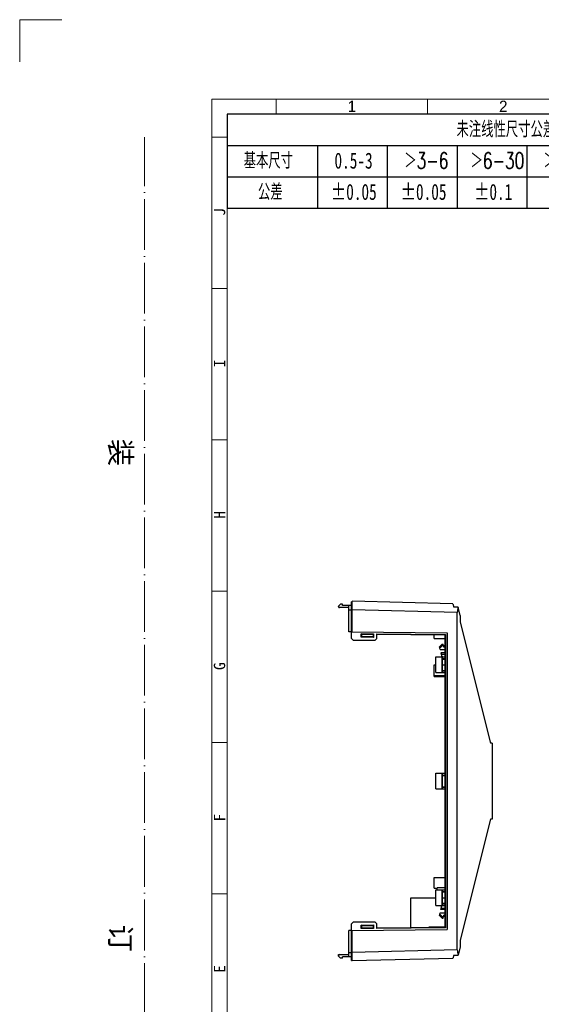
# Model space of a CAD drawing. Header units: millimetres. Extents: x 2672 to 3854, y 1493 to 2329.
# Tile 2 of 13: x 2672 to 2919, y 1863 to 2329. Entities that reach past the tile are written whole.
import ezdxf

# ---------------------------------------------------------------- set-up
doc = ezdxf.new("R2010")
doc.units = ezdxf.units.MM
for name, pattern in [('ACAD_ISO04W100', [30, 24, -3, 0, -3]), ('CENTERLINE', [30, 12, -1.5, 3, -1.5, 12]), ('SLD-实线', [0])]:
    doc.linetypes.add(name, pattern=pattern)
doc.layers.add('框', color=1, linetype='CENTERLINE', lineweight=5)
doc.layers.add('蓝色线', color=5, linetype='SLD-实线')
doc.styles.add('s', font='txt')
doc.styles.add('SLDTEXTSTYLE6', font='TXT', dxfattribs={"width": 0.7, "bigfont": 'bigfont'})
doc.styles.add('SLDTEXTSTYLE7', font='TXT', dxfattribs={"width": 0.7})
doc.styles.get("Standard").update_dxf_attribs({"font": 'arial.ttf'})

# ---------------------------------------------------------------- blocks, each defined once
blk = doc.blocks.new('SW_TABLEANNOTATION_0')
at = {"layer": '蓝色线', "color": 0}
for p, q in [((0, 0), (0, -12.39)), ((95.59, 0), (0, 0)), ((95.59, -12.39), (95.59, 0)), ((0, -4.13), (95.59, -4.13)), ((11.95, -4.13), (11.95, -12.39)), ((21.18, -4.13), (21.18, -12.39)), ((30.4, -4.13), (30.4, -12.39)), ((39.63, -4.13), (39.63, -12.39)), ((51.58, -4.13), (51.58, -12.39)), ((64.89, -4.13), (64.89, -12.39)), ((79.56, -4.13), (79.56, -12.39)), ((0, -8.26), (95.59, -8.26)), ((0, -12.39), (95.59, -12.39))]:
    blk.add_line(p, q, dxfattribs=at)
at = {"layer": '蓝色线', "color": 0, "attachment_point": 1}
for s, insert, char_height, style in [('未注线性尺寸公差要求（GB T1804-2000）', (30.32, -0.93), 2.1167, 'SLDTEXTSTYLE6'), ('基本尺寸', (2.2, -5.06), 2.117, 'SLDTEXTSTYLE6'), ('0.5-3', (14.2, -5.06), 2.117, 'SLDTEXTSTYLE7'), ('＞3-6', (23.43, -5.06), 2.117, 'SLDTEXTSTYLE6'), ('＞6-30', (32.18, -5.06), 2.117, 'SLDTEXTSTYLE6'), ('＞30-120', (41.82, -5.06), 2.117, 'SLDTEXTSTYLE6'), ('＞120-400', (53.98, -5.06), 2.117, 'SLDTEXTSTYLE6'), ('＞400-1000', (67.5, -5.06), 2.117, 'SLDTEXTSTYLE6'), ('＞1000-2000', (82.38, -5.06), 2.117, 'SLDTEXTSTYLE6'), ('公差', (4.09, -9.19), 2.117, 'SLDTEXTSTYLE6'), ('±0.05', (13.73, -9.19), 2.117, 'SLDTEXTSTYLE7'), ('±0.05', (22.95, -9.19), 2.117, 'SLDTEXTSTYLE7'), ('±0.1', (32.65, -9.19), 2.117, 'SLDTEXTSTYLE7'), ('±0.15', (42.77, -9.19), 2.117, 'SLDTEXTSTYLE7'), ('±0.2', (55.87, -9.19), 2.117, 'SLDTEXTSTYLE7'), ('±0.3', (69.86, -9.19), 2.117, 'SLDTEXTSTYLE7'), ('±0.5', (85.21, -9.19), 2.117, 'SLDTEXTSTYLE7')]:
    blk.add_mtext(s, dxfattribs=dict(at, insert=insert, char_height=char_height, style=style))

msp = doc.modelspace()

# ---------------------------------------------------------------- linework, layer by layer
at = {"color": 7, "linetype": 'Continuous'}
for p, q in [((2823.64, 2052.447), (2822.64, 2051.447)), ((2824.64, 2052.447), (2823.64, 2052.447)), ((2824.64, 2051.747), (2824.64, 2052.447)), ((2828.84, 2036.247), (2828.84, 2053.447)), ((2828.84, 2053.447), (2829.14, 2053.447)), ((2829.14, 2039.289), (2829.14, 2053.74)), ((2876.764, 2052.493), (2829.14, 2053.74)), ((2876.764, 2052.493), (2877.13, 2051.035)), ((2822.64, 2051.246), (2822.64, 2051.447)), ((2827.64, 2050.746), (2823.14, 2050.746)), ((2828.84, 2051.747), (2824.64, 2051.747)), ((2827.64, 2039.291), (2827.64, 2051.747)), ((2827.64, 2049.749), (2829.14, 2049.749)), ((2878.84, 2048.44), (2829.14, 2049.741)), ((2878.84, 1889.055), (2878.84, 2048.44)), ((2880.21, 2046.983), (2879.209, 2050.967)), ((2880.21, 2046.983), (2880.21, 2043.958)), ((2880.21, 2043.958), (2894.58, 1986.747)), ((2828.84, 2039.291), (2827.64, 2039.291)), ((2828.84, 2039.291), (2873.99, 2038.897)), ((2833.44, 2036.751), (2833.44, 2038.451)), ((2833.64, 2038.25), (2833.44, 2038.451)), ((2833.44, 2038.451), (2839.24, 2038.401)), ((2833.64, 2036.95), (2833.64, 2038.25)), ((2833.64, 2038.25), (2839.04, 2038.202)), ((2839.04, 2038.202), (2839.24, 2038.401)), ((2839.24, 2038.401), (2839.24, 2036.701)), ((2840.84, 2036.247), (2840.84, 2038.387)), ((2840.84, 2038.387), (2873.19, 2038.104)), ((2873.99, 2038.897), (2873.99, 1898.597)), ((2828.84, 2036.247), (2829.84, 2035.247)), ((2839.84, 2035.247), (2829.84, 2035.247)), ((2833.64, 2036.95), (2833.44, 2036.751)), ((2839.24, 2036.701), (2833.44, 2036.751)), ((2839.04, 2036.902), (2833.64, 2036.95)), ((2839.04, 2038.202), (2839.04, 2036.902)), ((2839.04, 2036.902), (2839.24, 2036.701)), ((2839.84, 2035.247), (2840.84, 2036.247)), ((2840.84, 2038.187), (2872.99, 2037.906)), ((2867.84, 2036.247), (2867.84, 2037.951)), ((2867.84, 2036.247), (2872.99, 2036.247)), ((2872.99, 2037.906), (2873.19, 2038.104)), ((2872.99, 2037.906), (2872.99, 1899.589)), ((2873.19, 2038.104), (2873.19, 1899.391)), ((2871.614, 2033.455), (2870.414, 2032.21)), ((2870.74, 2030.911), (2870.414, 2032.21)), ((2870.573, 2031.575), (2871.774, 2032.82)), ((2870.74, 2030.911), (2872.99, 2030.911)), ((2871.114, 2029.424), (2871.547, 2027.698)), ((2872.99, 2029.424), (2871.114, 2029.424)), ((2871.774, 2032.82), (2871.614, 2033.455)), ((2871.614, 2033.455), (2872.112, 2033.455)), ((2871.774, 2032.82), (2872.271, 2032.82)), ((2872.441, 2032.141), (2872.112, 2033.455)), ((2872.99, 2032.776), (2872.282, 2032.776)), ((2872.99, 2032.141), (2872.441, 2032.141)), ((2868.69, 2020.047), (2868.69, 2027.447)), ((2868.69, 2027.447), (2872.99, 2027.447)), ((2871.273, 2028.789), (2872.99, 2028.789)), ((2871.49, 2027.447), (2871.49, 2020.047)), ((2871.915, 2027.447), (2871.547, 2027.698)), ((2871.69, 2027.447), (2871.69, 2020.047)), ((2871.69, 2026.647), (2872.99, 2026.647)), ((2871.69, 2026.447), (2872.99, 2026.447)), ((2867.84, 2018.247), (2867.84, 2023.747)), ((2867.84, 2023.747), (2868.69, 2023.747)), ((2868.69, 2020.047), (2872.99, 2020.047)), ((2871.69, 2023.747), (2872.99, 2023.747)), ((2871.69, 2021.047), (2872.99, 2021.047)), ((2871.69, 2020.847), (2872.99, 2020.847)), ((2867.84, 2018.747), (2872.99, 2018.747)), ((2867.84, 2018.247), (2872.99, 2018.247)), ((2895.34, 1986.747), (2894.58, 1986.747)), ((2895.34, 1986.747), (2895.34, 1950.747)), ((2868.69, 1972.447), (2872.99, 1972.447)), ((2868.69, 1965.047), (2868.69, 1972.447)), ((2871.49, 1972.447), (2871.49, 1965.047)), ((2871.69, 1972.447), (2871.69, 1965.047)), ((2871.69, 1971.647), (2872.99, 1971.647)), ((2871.69, 1971.447), (2872.99, 1971.447)), ((2868.69, 1965.047), (2872.99, 1965.047)), ((2871.69, 1966.047), (2872.99, 1966.047)), ((2871.69, 1965.847), (2872.99, 1965.847)), ((2894.58, 1950.747), (2880.21, 1893.537)), ((2895.34, 1950.747), (2894.58, 1950.747)), ((2867.84, 1923.247), (2872.99, 1923.247)), ((2867.84, 1918.247), (2867.84, 1923.247)), ((2867.84, 1918.247), (2869.34, 1918.247)), ((2868.69, 1917.447), (2872.99, 1917.447)), ((2868.69, 1910.047), (2868.69, 1917.447)), ((2872.99, 1918.28), (2869.34, 1918.28)), ((2869.34, 1917.447), (2869.34, 1918.28)), ((2871.49, 1917.447), (2871.49, 1910.047)), ((2871.69, 1917.447), (2871.69, 1910.047)), ((2868.69, 1913.397), (2856.74, 1913.397)), ((2856.74, 1913.397), (2856.74, 1899.447)), ((2871.69, 1916.647), (2872.99, 1916.647)), ((2871.69, 1916.447), (2872.99, 1916.447)), ((2872.99, 1913.397), (2871.69, 1913.397)), ((2868.69, 1910.047), (2872.99, 1910.047)), ((2871.114, 1908.071), (2871.547, 1909.797)), ((2872.99, 1908.071), (2871.114, 1908.071)), ((2871.273, 1908.706), (2872.99, 1908.706)), ((2871.915, 1910.047), (2871.547, 1909.797)), ((2871.69, 1911.047), (2872.99, 1911.047)), ((2871.69, 1910.847), (2872.99, 1910.847)), ((2870.414, 1905.285), (2870.74, 1906.584)), ((2871.614, 1904.04), (2870.414, 1905.285)), ((2870.573, 1905.92), (2871.774, 1904.675)), ((2870.74, 1906.584), (2872.99, 1906.584)), ((2871.774, 1904.675), (2871.614, 1904.04)), ((2871.614, 1904.04), (2872.112, 1904.04)), ((2871.774, 1904.675), (2872.271, 1904.675)), ((2872.112, 1904.04), (2872.441, 1905.354)), ((2872.99, 1904.719), (2872.282, 1904.719)), ((2872.99, 1905.354), (2872.441, 1905.354)), ((2829.84, 1902.247), (2828.84, 1901.247)), ((2828.84, 1884.047), (2828.84, 1901.247)), ((2829.84, 1902.247), (2839.84, 1902.247)), ((2833.44, 1900.744), (2839.24, 1900.794)), ((2833.64, 1900.545), (2833.44, 1900.744)), ((2833.44, 1899.044), (2833.44, 1900.744)), ((2833.64, 1899.245), (2833.44, 1899.044)), ((2839.24, 1899.094), (2833.44, 1899.044)), ((2833.64, 1900.545), (2839.04, 1900.593)), ((2833.64, 1899.245), (2833.64, 1900.545)), ((2839.04, 1899.293), (2833.64, 1899.245)), ((2839.04, 1900.593), (2839.24, 1900.794)), ((2839.04, 1900.593), (2839.04, 1899.293)), ((2839.04, 1899.293), (2839.24, 1899.094)), ((2839.24, 1900.794), (2839.24, 1899.094)), ((2840.84, 1901.247), (2839.84, 1902.247)), ((2840.84, 1899.108), (2840.84, 1901.247)), ((2872.99, 1899.589), (2840.84, 1899.308)), ((2873.19, 1899.391), (2840.84, 1899.108)), ((2872.99, 1899.747), (2865.34, 1899.747)), ((2865.34, 1899.522), (2865.34, 1899.747)), ((2873.19, 1899.391), (2872.99, 1899.589)), ((2828.84, 1898.203), (2827.64, 1898.203)), ((2827.64, 1885.747), (2827.64, 1898.203)), ((2828.84, 1898.203), (2873.99, 1898.597)), ((2829.14, 1883.755), (2829.14, 1898.206)), ((2880.21, 1890.512), (2879.209, 1886.528)), ((2880.21, 1893.537), (2880.21, 1890.512)), ((2822.64, 1886.749), (2827.64, 1886.749)), ((2822.64, 1886.047), (2822.64, 1886.749)), ((2822.64, 1886.047), (2823.64, 1885.047)), ((2824.64, 1885.047), (2823.64, 1885.047)), ((2828.84, 1885.747), (2824.64, 1885.747)), ((2824.64, 1885.047), (2824.64, 1885.747)), ((2827.64, 1887.746), (2829.14, 1887.746)), ((2878.84, 1889.055), (2829.14, 1887.754)), ((2876.764, 1885.002), (2829.14, 1883.755)), ((2877.13, 1886.46), (2876.764, 1885.002)), ((2828.84, 1884.047), (2829.14, 1884.047))]:
    msp.add_line(p, q, dxfattribs=at)
for centre, start, end in [((2823.14, 2051.246), 180, 270), ((2823.14, 1886.249), 90, 180)]:
    msp.add_arc(centre, 0.5, start, end, dxfattribs=at)
for centre, major_axis, ratio, start_param, end_param in [((2726.034, 2052.438), (477.746, -14.626), 0.0071036, 1.2446275, 1.249219), ((2880.47, 2048.394), (-0.022, 4.002), 0.4072577, 0.8702986, 1.5571884), ((2726.034, 1885.057), (477.746, 14.626), 0.0071036, -1.249219, -1.2446275), ((2880.47, 1889.101), (0.022, 4.002), 0.4072577, -4.698781, -4.0118912)]:
    msp.add_ellipse(centre, major_axis=major_axis, ratio=ratio, start_param=start_param, end_param=end_param, dxfattribs=at)
at = {"layer": '框', "color": 1, "linetype": 'Continuous', "lineweight": 15}
for p, q in [((2793.236, 2283.916), (2793.236, 2291.071)), ((2864.787, 2283.916), (2864.787, 2291.071)), ((2769.982, 2273.183), (2762.827, 2273.183)), ((2769.982, 2201.633), (2762.827, 2201.633)), ((2769.982, 2130.083), (2762.827, 2130.083)), ((2769.982, 2058.532), (2762.827, 2058.532)), ((2769.982, 1986.982), (2762.827, 1986.982)), ((2769.982, 1915.432), (2762.827, 1915.432))]:
    msp.add_line(p, q, dxfattribs=at)
at = {"layer": '框', "color": 1, "linetype": 'ACAD_ISO04W100', "lineweight": 15}
msp.add_line((2730.985, 1557.68), (2730.985, 2273.183), dxfattribs=at)
at = {"layer": '框', "color": 1, "linetype": 'Continuous', "lineweight": 15}
msp.add_lwpolyline([(2691.895, 2328.628), (2671.994, 2328.628), (2671.994, 2308.727)], dxfattribs=at)
for points in [[(2762.827, 1539.792), (3825.35, 1539.792), (3825.35, 2291.071), (2762.827, 2291.071)], [(2769.982, 1546.947), (3818.195, 1546.947), (3818.195, 2283.916), (2769.982, 2283.916)]]:
    msp.add_lwpolyline(points, close=True, dxfattribs=at)

# ---------------------------------------------------------------- block references
at = {"layer": '蓝色线', "xscale": 3.577518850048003, "yscale": 3.577518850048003, "zscale": 3.577518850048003}
msp.add_blockref('SW_TABLEANNOTATION_0', (2769.982, 2283.916), dxfattribs=at)

# ---------------------------------------------------------------- texts
at = {"layer": '框', "color": 1, "linetype": 'Continuous', "lineweight": 15, "char_height": 5.36628, "attachment_point": 1}
for s, insert, width in [('{\\fﾷￂￋￎ_GB2312|b0|i0|c134|p49;1}', (2827.017, 2290.341), 2.76999), ('{\\fﾷￂￋￎ_GB2312|b0|i0|c134|p49;2}', (2898.567, 2290.341), 2.77007)]:
    msp.add_mtext(s, dxfattribs=dict(at, insert=insert, width=width))
at = {"layer": '框', "color": 1, "linetype": 'Continuous', "lineweight": 15, "char_height": 5.366, "width": 7.15504, "attachment_point": 1, "rotation": 90, "style": 's'}
for s, insert in [('J', (2763.757, 2235.914)), ('I', (2763.757, 2164.363)), ('H', (2763.757, 2092.813)), ('G', (2763.757, 2021.263)), ('F', (2763.757, 1949.712)), ('E', (2763.757, 1878.162))]:
    msp.add_mtext(s, dxfattribs=dict(at, insert=insert))
at = {"layer": '框', "color": 1, "linetype": 'ACAD_ISO04W100', "lineweight": 15, "insert": (2719.106, 1897.929), "char_height": 9.95058, "width": 526.54245, "attachment_point": 5, "rotation": 270, "style": 's'}
msp.add_mtext('装                                订                               线', dxfattribs=at)

doc.saveas('drawing.dxf')
